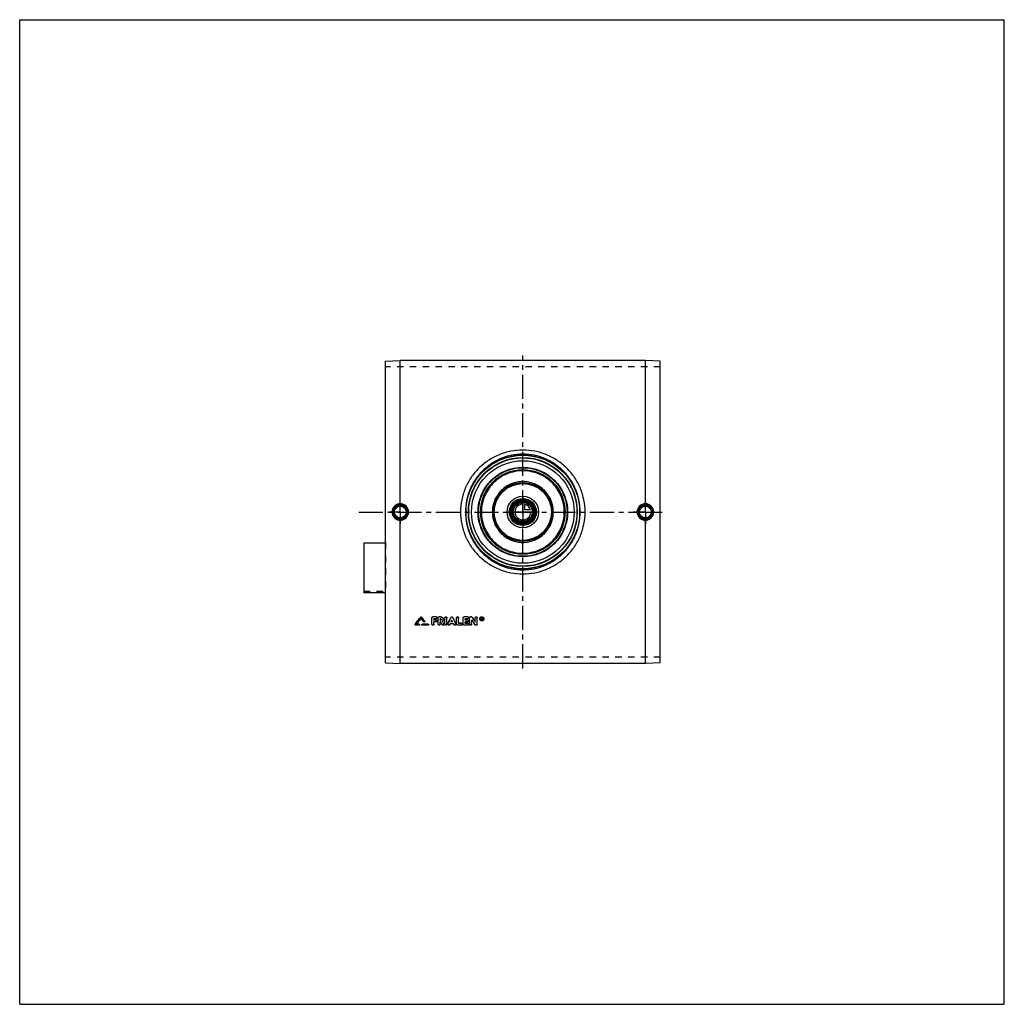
# Model space of a CAD drawing. Header units: millimetres. Extents: x 0 to 1000, y 0 to 1000.
import ezdxf

# ---------------------------------------------------------------- set-up
doc = ezdxf.new("R2010")
doc.units = ezdxf.units.MM
doc.header["$LTSCALE"] = 65.185185
doc.linetypes.add('CENTER', pattern=[0.6, 0.375, -0.075, 0.075, -0.075])
doc.linetypes.add('HIDDEN', pattern=[0.2, 0.1, -0.1])
doc.layers.get('0').update_dxf_attribs({"linetype": 'CONTINUOUS'})
for name, color, linetype in [('ACHSEN_S', 7, 'CONTINUOUS'), ('FASEN', 7, 'CONTINUOUS'), ('KOERPER', 7, 'CONTINUOUS'), ('KONST.EL_MIT_GEO', 7, 'CONTINUOUS'), ('KURVEN', 7, 'CONTINUOUS')]:
    doc.layers.add(name, color=color, linetype=linetype)

msp = doc.modelspace()

# ---------------------------------------------------------------- linework, layer by layer
at = {"color": 7, "linetype": 'Continuous'}
for p, q in [((0, 0), (0, 1000)), ((0, 1000), (1000, 1000)), ((1000, 0), (1000, 1000)), ((0, 0), (1000, 0))]:
    msp.add_line(p, q, dxfattribs=at)
at = {"layer": 'ACHSEN_S', "color": 2, "linetype": 'CENTER'}
for p, q in [((511, 341.2), (511, 658.8)), ((344.5, 500), (655.5, 500))]:
    msp.add_line(p, q, dxfattribs=at)
at = {"layer": 'FASEN', "color": 7, "linetype": 'Continuous'}
for p, q in [((371.5, 653.2), (386.5, 653.8)), ((371.5, 346.8), (371.5, 653.2)), ((635.5, 653.8), (386.5, 653.8)), ((650.5, 653.2), (635.5, 653.8)), ((650.5, 346.8), (650.5, 653.2)), ((371.5, 346.8), (386.5, 346.2)), ((635.5, 346.2), (386.5, 346.2)), ((650.5, 346.8), (635.5, 346.2))]:
    msp.add_line(p, q, dxfattribs=at)
for radius in [55, 52.1]:
    msp.add_circle((511, 500), radius, dxfattribs=at)
at = {"layer": 'KOERPER', "color": 8, "linetype": 'HIDDEN'}
for p, q in [((650.5, 647.5), (371.5, 647.5)), ((349.5, 419.7), (371.5, 419.7)), ((371.5, 417.9), (371.5, 419.7)), ((650.5, 352.5), (371.5, 352.5))]:
    msp.add_line(p, q, dxfattribs=at)
at = {"layer": 'KOERPER', "color": 2, "linetype": 'CENTER'}
for p, q in [((386.5, 500), (386.5, 512)), ((635.5, 500), (635.5, 512)), ((386.5, 500), (374.5, 500)), ((386.5, 500), (386.5, 488)), ((386.5, 500), (398.5, 500)), ((635.5, 500), (623.5, 500)), ((635.5, 500), (647.5, 500)), ((635.5, 500), (635.5, 488))]:
    msp.add_line(p, q, dxfattribs=at)
at = {"layer": 'KOERPER', "color": 7, "linetype": 'Continuous'}
msp.add_line((371.5, 417.9), (349.5, 417.9), dxfattribs=at)
msp.add_circle((511, 500), 11.7, dxfattribs=at)
at = {"layer": 'KONST.EL_MIT_GEO', "color": 7, "linetype": 'Continuous'}
for p, q in [((386.5, 508.4), (386.5, 653.8)), ((635.5, 508.4), (635.5, 653.8)), ((386.5, 346.2), (386.5, 491.6)), ((635.5, 346.2), (635.5, 491.6)), ((349.5, 468.7), (349.5, 417.9)), ((349.5, 468.7), (371.5, 468.7)), ((407.3, 393.3), (407.3, 393.2)), ((408.2, 393.3), (408.2, 393.2)), ((418.7, 386), (418.7, 392.5)), ((423, 393.5), (419.7, 393.5)), ((419.7, 393.5), (419.7, 393.4)), ((423, 393.4), (419.7, 393.4)), ((423, 391.5), (420.7, 391.5)), ((420.7, 390.2), (420.7, 391.5)), ((422.7, 390.3), (420.7, 390.3)), ((422.7, 390.2), (420.7, 390.2)), ((422.7, 390.3), (422.7, 390.2)), ((423, 393.5), (423, 393.4)), ((425, 386), (425, 392.5)), ((427.5, 393.5), (426, 393.5)), ((426, 393.5), (426, 393.4)), ((427.5, 393.4), (426, 393.4)), ((427.5, 391.5), (427, 391.5)), ((427, 390.2), (427, 391.5)), ((427.5, 390.3), (427, 390.3)), ((427.5, 390.2), (427, 390.2)), ((427.5, 393.5), (427.5, 393.4)), ((427.5, 390.3), (427.5, 390.2)), ((431.9, 386), (431.9, 392.5)), ((433.9, 386), (433.9, 392.5)), ((437.9, 392.9), (437.9, 392.9)), ((439.8, 392.9), (439.8, 392.9)), ((443.8, 386), (443.8, 392.5)), ((445.8, 386.9), (445.8, 392.5)), ((450.4, 386), (450.4, 392.5)), ((455.1, 393.5), (451.4, 393.5)), ((451.4, 393.5), (451.4, 393.4)), ((455.1, 393.4), (451.4, 393.4)), ((455.1, 391.5), (452.4, 391.5)), ((452.4, 390.2), (452.4, 391.5)), ((454.7, 390.3), (452.4, 390.3)), ((454.7, 390.2), (452.4, 390.2)), ((454.7, 390.3), (454.7, 390.2)), ((455.1, 393.5), (455.1, 393.4)), ((457, 386), (457, 392.5)), ((458.7, 393.5), (458, 393.5)), ((458, 393.5), (458, 393.4)), ((458.7, 393.4), (458, 393.4)), ((458.7, 393.5), (458.7, 393.4)), ((459, 386), (459, 390.2)), ((459.5, 393.1), (459.5, 393)), ((462.6, 388.3), (462.6, 392.5)), ((464.6, 386), (464.6, 392.5)), ((469.3, 392.6), (468.9, 392.6)), ((468.9, 390.3), (468.9, 392.6)), ((469.3, 392.5), (468.9, 392.5)), ((469.2, 390.3), (468.9, 390.3)), ((469.3, 392.2), (469.2, 392.2)), ((469.2, 391.5), (469.2, 392.2)), ((469.3, 391.6), (469.2, 391.6)), ((469.3, 391.5), (469.2, 391.5)), ((469.3, 391.2), (469.2, 391.2)), ((469.2, 390.3), (469.2, 391.2)), ((469.3, 392.6), (469.3, 392.5)), ((469.3, 391.6), (469.3, 391.5)), ((469.5, 391.7), (469.5, 391.9)), ((469.8, 390.3), (469.5, 390.3)), ((469.8, 391.7), (469.8, 391.9)), ((469.8, 390.4), (469.8, 390.3)), ((401.6, 386), (401.6, 385.9)), ((405.5, 385), (402.1, 385)), ((405.5, 386.1), (403.2, 386.1)), ((405.5, 386.2), (403.3, 386.2)), ((405.5, 386.2), (405.5, 386.1)), ((414.8, 386.2), (409, 386.2)), ((409, 386.2), (409, 386.1)), ((414.8, 386.1), (409, 386.1)), ((414.8, 385), (409, 385)), ((411.4, 389.2), (411.4, 389.1)), ((414.8, 386.2), (414.8, 386.1)), ((422.7, 388.3), (420.7, 388.3)), ((420.7, 386), (420.7, 388.3)), ((427.7, 388.3), (427, 388.3)), ((427, 386), (427, 388.3)), ((430.8, 386.5), (430.8, 386.4)), ((434.9, 386.5), (434.9, 386.4)), ((440.6, 386.4), (437.1, 386.4)), ((439.7, 388.3), (438, 388.3)), ((439.7, 388.4), (438.1, 388.4)), ((442.8, 386.5), (442.8, 386.4)), ((448.5, 385), (444.8, 385)), ((448.5, 387), (445.8, 387)), ((448.5, 386.9), (445.8, 386.9)), ((448.5, 387), (448.5, 386.9)), ((455.1, 385), (451.4, 385)), ((454.7, 388.3), (452.4, 388.3)), ((452.4, 386.9), (452.4, 388.3)), ((455.1, 387), (452.4, 387)), ((455.1, 386.9), (452.4, 386.9)), ((455.1, 387), (455.1, 386.9)), ((463.6, 385), (463, 385))]:
    msp.add_line(p, q, dxfattribs=at)
at = {"layer": 'KONST.EL_MIT_GEO', "color": 8, "linetype": 'HIDDEN'}
for p, q in [((371.5, 468.7), (371.5, 419.7)), ((407.8, 392.1), (407.8, 392)), ((418.7, 392.6), (418.7, 392.5)), ((423, 391.6), (420.7, 391.6)), ((420.7, 391.6), (420.7, 391.5)), ((423, 391.6), (423, 391.5)), ((424, 392.5), (424, 392.6)), ((425, 392.6), (425, 392.5)), ((427.5, 391.6), (427, 391.6)), ((427, 391.6), (427, 391.5)), ((427.5, 391.6), (427.5, 391.5)), ((428.2, 390.9), (428.2, 391)), ((430.2, 390.9), (430.2, 391)), ((431.9, 392.6), (431.9, 392.5)), ((433.9, 392.6), (433.9, 392.5)), ((438.9, 390.2), (438.9, 390.1)), ((443.8, 392.6), (443.8, 392.5)), ((445.8, 392.6), (445.8, 392.5)), ((450.4, 392.6), (450.4, 392.5)), ((455.1, 391.6), (452.4, 391.6)), ((452.4, 391.6), (452.4, 391.5)), ((455.1, 391.6), (455.1, 391.5)), ((456.1, 392.5), (456.1, 392.6)), ((457, 392.6), (457, 392.5)), ((459, 390.3), (459, 390.2)), ((462.6, 392.6), (462.6, 392.5)), ((464.6, 392.6), (464.6, 392.5)), ((467.2, 391.5), (467.2, 391.4)), ((467.7, 391.5), (467.7, 391.4)), ((469.2, 390.4), (468.9, 390.4)), ((469.3, 392.3), (469.2, 392.3)), ((469.2, 392.3), (469.2, 392.2)), ((469.3, 391.3), (469.2, 391.3)), ((469.2, 391.3), (469.2, 391.2)), ((469.3, 392.3), (469.3, 392.2)), ((469.3, 391.3), (469.3, 391.2)), ((469.5, 392), (469.5, 391.9)), ((469.8, 390.4), (469.5, 390.4)), ((469.5, 390.4), (469.5, 390.3)), ((469.6, 391.4), (469.6, 391.3)), ((469.8, 392), (469.8, 391.9)), ((471, 391.5), (471, 391.4)), ((471.5, 391.5), (471.5, 391.4)), ((401.5, 385.7), (401.5, 385.6)), ((405.5, 385.1), (402.1, 385.1)), ((402.1, 385.1), (402.1, 385)), ((403.3, 386.2), (403.2, 386.2)), ((403.2, 386.2), (403.2, 386.1)), ((405.5, 385.1), (405.5, 385)), ((406.1, 385.6), (406.1, 385.7)), ((408.4, 385.7), (408.4, 385.6)), ((414.8, 385.1), (409, 385.1)), ((409, 385.1), (409, 385)), ((410.5, 388.6), (410.5, 388.5)), ((411.5, 388.8), (411.5, 388.9)), ((414.8, 385.1), (414.8, 385)), ((415.4, 385.6), (415.4, 385.7)), ((422.7, 388.4), (420.7, 388.4)), ((420.7, 388.4), (420.7, 388.3)), ((422.7, 388.4), (422.7, 388.3)), ((423.7, 389.2), (423.7, 389.3)), ((427.7, 388.4), (427, 388.4)), ((427, 388.4), (427, 388.3)), ((427.7, 388.4), (427.7, 388.3)), ((429, 385.7), (429, 385.6)), ((429.5, 389.2), (429.5, 389.1)), ((429.5, 389.1), (429.5, 389.2)), ((429.5, 389.1), (429.5, 389.1)), ((430.9, 386), (430.9, 386.1)), ((434.9, 386.1), (434.9, 386)), ((436.8, 385.7), (437.1, 386.5)), ((436.8, 385.7), (436.8, 385.6)), ((440.6, 386.5), (437.1, 386.5)), ((437.1, 386.5), (437.1, 386.4)), ((438.1, 388.4), (438, 388.4)), ((438, 388.4), (438, 388.3)), ((439.7, 388.4), (439.7, 388.4)), ((439.7, 388.4), (439.7, 388.3)), ((440.6, 386.5), (440.6, 386.4)), ((440.9, 385.7), (440.6, 386.5)), ((440.9, 385.7), (440.9, 385.6)), ((442.8, 386), (442.8, 386.1)), ((448.5, 385.1), (444.8, 385.1)), ((444.8, 385.1), (444.8, 385)), ((448.5, 385.1), (448.5, 385)), ((449.4, 386), (449.4, 386.1)), ((455.1, 385.1), (451.4, 385.1)), ((451.4, 385.1), (451.4, 385)), ((454.7, 388.4), (452.4, 388.4)), ((452.4, 388.4), (452.4, 388.3)), ((454.7, 388.4), (454.7, 388.3)), ((455.1, 385.1), (455.1, 385)), ((455.7, 389.2), (455.7, 389.3)), ((456.1, 386), (456.1, 386.1)), ((462.1, 385.6), (462.1, 385.5)), ((463.6, 385.1), (463, 385.1)), ((463, 385.1), (463, 385)), ((463.6, 385.1), (463.6, 385))]:
    msp.add_line(p, q, dxfattribs=at)
at = {"layer": 'KONST.EL_MIT_GEO', "color": 7, "linetype": 'Continuous'}
for centre, radius in [((511, 500), 58), ((511, 500), 57.7), ((511, 500), 55.3), ((511, 500), 45.5), ((511, 500), 45), ((511, 500), 43), ((511, 500), 30), ((511, 500), 29), ((511, 500), 13.7), ((511, 500), 12.7), ((511, 500), 11.3), ((511, 500), 10.3), ((386.5, 500), 7.05), ((386.5, 500), 6.05), ((635.5, 500), 7.05), ((635.5, 500), 6.05)]:
    msp.add_circle(centre, radius, dxfattribs=at)
at = {"layer": 'KONST.EL_MIT_GEO', "color": 8, "linetype": 'HIDDEN'}
msp.add_circle((511, 500), 55, dxfattribs=at)
at = {"layer": 'KONST.EL_MIT_GEO', "color": 7, "linetype": 'Continuous'}
for centre, radius, start, end in [((386.5, 500), 8.41, 90.2644, 179.9342), ((386.5, 500), 7.42, 90.0199, 180.0209), ((386.5, 500), 8.41, 0.0661, 90.0656), ((386.5, 500), 7.42, 359.9789, 90.276), ((635.5, 500), 8.41, 89.9344, 179.9339), ((635.5, 500), 7.42, 89.724, 180.0211), ((635.5, 500), 8.41, 0.0658, 89.7356), ((635.5, 500), 7.42, 359.9791, 89.9801), ((386.5, 500), 8.41, 180.0658, 269.7356), ((386.5, 500), 7.42, 179.9791, 269.9801), ((386.5, 500), 8.41, 269.9344, 359.9339), ((386.5, 500), 7.42, 269.724, 0.0211), ((635.5, 500), 8.41, 180.0661, 270.0656), ((635.5, 500), 7.42, 179.9789, 270.276), ((635.5, 500), 8.41, 270.2644, 359.9342), ((635.5, 500), 7.42, 270.0199, 0.0209), ((-1728.4, 2048.7), 2702.1, 322.0243, 322.2196), ((-1730.6, 2049), 2704.1, 322.0473, 322.2425), ((-1727.8, 2047.9), 2702.4, 322.0533, 322.2098), ((-2282.1, 1644.4), 2994.1, 335.1555, 335.2925), ((-2278.4, 1643.8), 2990.5, 335.1374, 335.2745), ((3159.8, 1644.4), 2994.1, 204.7075, 204.8445), ((3156.1, 1643.8), 2990.5, 204.7255, 204.8626), ((2708.9, 1864.1), 2689.6, 213.2286, 213.3485), ((2720.7, 1871.6), 2701.7, 213.1798, 213.2994), ((2723.3, 1872), 2704.1, 213.1581, 213.2776), ((469.1, 391.4), 1.92, 179.9152, 183.9329), ((469.3, 391.9), 0.262, 269.9827, 275.6271), ((469.3, 391.8), 0.266, 270.1823, 275.9308), ((469.3, 391.9), 0.232, 0.2019, 6.5022), ((469.6, 391.4), 1.91, 356.0805, 0.0947), ((411, 388.8), 0.524, 357.8264, 359.9253)]:
    msp.add_arc(centre, radius, start, end, dxfattribs=at)
at = {"layer": 'KONST.EL_MIT_GEO', "color": 8, "linetype": 'HIDDEN'}
for centre, radius, start, end in [((-1725.6, 2047.6), 2700.4, 322.0302, 322.1868), ((427.6, 391), 0.645, 356.1835, 0.0032), ((427.6, 391), 0.64, 354.6246, 356.1796), ((2706.3, 1863.7), 2687.2, 213.2503, 213.3703), ((469.2, 391.5), 1.98, 175.7787, 180.0138), ((469.3, 391.5), 1.55, 179.9969, 181.5922), ((469.2, 391.5), 1.49, 181.5724, 188.5135), ((469.3, 391.8), 0.231, 353.8168, 0.0407), ((469.4, 391.5), 1.56, 358.4271, 0.0031), ((469.5, 391.5), 1.49, 351.4412, 358.4488), ((469.5, 391.5), 1.97, 359.9866, 4.2289)]:
    msp.add_arc(centre, radius, start, end, dxfattribs=at)
for centre, start_param, end_param in [((469.5, 500), -4.42099, -4.41832), ((469.8, 500), -4.42128, -4.42103)]:
    msp.add_ellipse(centre, major_axis=(-76.8, 362), ratio=0.06426, start_param=start_param, end_param=end_param, dxfattribs=at)
at = {"layer": 'KONST.EL_MIT_GEO', "color": 7, "linetype": 'Continuous'}
for centre, major_axis, ratio, start_param, end_param in [((469.5, 500), (-76.9, 362.3), 0.06426, -4.42099, -4.41832), ((469.8, 500), (-76.8, 362), 0.06426, -4.42103, -4.41832), ((469.8, 500), (-76.9, 362.3), 0.06426, -4.42128, -4.41832), ((436.8, 500), (153.6, 361.8), 0.11802, -1.842, -1.83961), ((440.9, 500), (-153.6, 361.8), 0.11802, -4.44357, -4.44118)]:
    msp.add_ellipse(centre, major_axis=major_axis, ratio=ratio, start_param=start_param, end_param=end_param, dxfattribs=at)
for points, knots in [([(574.3, 500), (574.3, 504.1), (573.6, 510.3), (571.6, 518.4), (568.8, 526.1), (563.9, 535.3), (557.3, 543.2), (551.1, 548.7), (544.5, 553.6), (535.3, 558.5), (523.4, 562.1), (511, 563.3), (498.6, 562.1), (486.7, 558.5), (477.5, 553.6), (470.9, 548.7), (464.7, 543.2), (458.1, 535.3), (453.2, 526.1), (450.4, 518.4), (448.4, 510.3), (447.7, 504.1), (447.7, 500)], [0, 0, 0, 0, 0.06259, 0.0939, 0.12519, 0.18762, 0.25, 0.28122, 0.31245, 0.37488, 0.43741, 0.5, 0.56259, 0.62512, 0.68755, 0.71878, 0.75, 0.81238, 0.87481, 0.9061, 0.93741, 1, 1, 1, 1]), ([(569.3, 500), (569.3, 503.8), (568.7, 509.6), (566.9, 517), (564.3, 524.3), (559.8, 532.8), (553.8, 540.2), (548.1, 545.4), (542, 550), (533.6, 554.6), (522.5, 558), (511, 559.2), (499.5, 558), (488.4, 554.6), (480, 550), (473.9, 545.4), (468.2, 540.2), (462.2, 532.8), (457.7, 524.3), (455.1, 517), (453.3, 509.6), (452.7, 503.8), (452.7, 500)], [0, 0, 0, 0, 0.06261, 0.09393, 0.12522, 0.18766, 0.25001, 0.28122, 0.31244, 0.37486, 0.43739, 0.5, 0.56261, 0.62514, 0.68756, 0.71878, 0.74999, 0.81234, 0.87478, 0.90607, 0.93739, 1, 1, 1, 1]), ([(511, 541.9), (508.3, 541.9), (504.1, 541.5), (498.8, 540.1), (493.6, 538.3), (487.5, 535.1), (482.2, 530.7), (478.5, 526.6), (475.2, 522.2), (472, 516.2), (469.5, 508.2), (468.7, 500), (469.5, 491.8), (472, 483.8), (475.2, 477.8), (478.5, 473.4), (482.2, 469.3), (487.5, 464.9), (493.6, 461.7), (498.8, 459.9), (504.1, 458.5), (508.3, 458.1), (511, 458.1)], [0, 0, 0, 0, 0.06253, 0.09382, 0.12511, 0.18757, 0.25, 0.28125, 0.31251, 0.37497, 0.43747, 0.5, 0.56253, 0.62503, 0.68749, 0.71875, 0.75, 0.81243, 0.87489, 0.90618, 0.93747, 1, 1, 1, 1]), ([(511, 458.1), (513.7, 458.1), (517.9, 458.5), (523.2, 459.9), (528.4, 461.7), (534.5, 464.9), (539.8, 469.3), (543.5, 473.4), (546.8, 477.8), (550, 483.8), (552.5, 491.8), (553.3, 500), (552.5, 508.2), (550, 516.2), (546.8, 522.2), (543.5, 526.6), (539.8, 530.7), (534.5, 535.1), (528.4, 538.3), (523.2, 540.1), (517.9, 541.5), (513.7, 541.9), (511, 541.9)], [0, 0, 0, 0, 0.06253, 0.09382, 0.12511, 0.18757, 0.25, 0.28125, 0.31251, 0.37497, 0.43747, 0.5, 0.56253, 0.62503, 0.68749, 0.71875, 0.75, 0.81243, 0.87489, 0.90618, 0.93747, 1, 1, 1, 1]), ([(542, 500), (542, 502), (541.6, 506.1), (539.8, 511.9), (536.9, 517.3), (533, 522), (528.3, 525.9), (522.9, 528.7), (517.1, 530.5), (511, 531.1), (504.9, 530.5), (499.1, 528.7), (493.7, 525.9), (489, 522), (485.1, 517.3), (482.2, 511.9), (480.4, 506.1), (480, 502), (480, 500)], [0, 0, 0, 0, 0.06252, 0.12503, 0.18752, 0.25, 0.31247, 0.37496, 0.43747, 0.5, 0.56253, 0.62504, 0.68753, 0.75, 0.81248, 0.87497, 0.93748, 1, 1, 1, 1]), ([(386.5, 508.4), (386.5, 508.3), (386.5, 508.1), (386.5, 507.9), (386.5, 507.7), (386.5, 507.6), (386.5, 507.5), (386.5, 507.5), (386.5, 507.4), (386.5, 507.4)], [0, 0, 0, 0, 0.37197, 0.5404, 0.68923, 0.81327, 0.90827, 0.97108, 1, 1, 1, 1]), ([(447.7, 500), (447.7, 495.9), (448.4, 489.7), (450.4, 481.6), (453.2, 473.9), (458.1, 464.7), (464.7, 456.8), (470.9, 451.3), (477.5, 446.4), (486.7, 441.5), (498.6, 437.9), (511, 436.7), (523.4, 437.9), (535.3, 441.5), (544.5, 446.4), (551.1, 451.3), (557.3, 456.8), (563.9, 464.7), (568.8, 473.9), (571.6, 481.6), (573.6, 489.7), (574.3, 495.9), (574.3, 500)], [0, 0, 0, 0, 0.06259, 0.0939, 0.12519, 0.18762, 0.25, 0.28122, 0.31245, 0.37488, 0.43741, 0.5, 0.56259, 0.62512, 0.68755, 0.71878, 0.75, 0.81238, 0.87481, 0.9061, 0.93741, 1, 1, 1, 1]), ([(452.7, 500), (452.7, 496.2), (453.3, 490.4), (455.1, 483), (457.7, 475.7), (462.2, 467.2), (468.2, 459.8), (473.9, 454.6), (480, 450), (488.4, 445.4), (499.5, 442), (511, 440.8), (522.5, 442), (533.6, 445.4), (542, 450), (548.1, 454.6), (553.8, 459.8), (559.8, 467.2), (564.3, 475.7), (566.9, 483), (568.7, 490.4), (569.3, 496.2), (569.3, 500)], [0, 0, 0, 0, 0.06261, 0.09393, 0.12522, 0.18766, 0.25001, 0.28122, 0.31244, 0.37486, 0.43739, 0.5, 0.56261, 0.62514, 0.68756, 0.71878, 0.74999, 0.81234, 0.87478, 0.90607, 0.93739, 1, 1, 1, 1]), ([(480, 500), (480, 498), (480.4, 493.9), (482.2, 488.1), (485.1, 482.7), (489, 478), (493.7, 474.1), (499.1, 471.3), (504.9, 469.5), (511, 468.9), (517.1, 469.5), (522.9, 471.3), (528.3, 474.1), (533, 478), (536.9, 482.7), (539.8, 488.1), (541.6, 493.9), (542, 498), (542, 500)], [0, 0, 0, 0, 0.06252, 0.12503, 0.18752, 0.25, 0.31247, 0.37496, 0.43747, 0.5, 0.56253, 0.62504, 0.68753, 0.75, 0.81248, 0.87497, 0.93748, 1, 1, 1, 1]), ([(635.5, 508.4), (635.5, 508.3), (635.5, 508.1), (635.5, 507.9), (635.5, 507.7), (635.5, 507.6), (635.5, 507.5), (635.5, 507.5), (635.5, 507.4), (635.5, 507.4)], [0, 0, 0, 0, 0.37196, 0.54039, 0.68922, 0.81326, 0.90826, 0.97107, 1, 1, 1, 1]), ([(386.5, 491.6), (386.5, 491.7), (386.5, 491.9), (386.5, 492.1), (386.5, 492.3), (386.5, 492.4), (386.5, 492.5), (386.5, 492.5), (386.5, 492.6), (386.5, 492.6)], [0, 0, 0, 0, 0.37197, 0.5404, 0.68924, 0.81327, 0.90827, 0.97108, 1, 1, 1, 1]), ([(635.5, 491.6), (635.5, 491.7), (635.5, 491.9), (635.5, 492.1), (635.5, 492.3), (635.5, 492.4), (635.5, 492.5), (635.5, 492.5), (635.5, 492.6), (635.5, 492.6)], [0, 0, 0, 0, 0.37196, 0.54039, 0.68922, 0.81326, 0.90826, 0.97107, 1, 1, 1, 1]), ([(407.3, 393.3), (407.3, 393.4), (407.5, 393.5), (407.8, 393.5), (408, 393.5), (408.2, 393.4), (408.2, 393.3)], [0, 0, 0, 0, 0.24742, 0.49957, 0.75046, 1, 1, 1, 1]), ([(407.3, 393.2), (407.3, 393.3), (407.5, 393.4), (407.8, 393.4), (408, 393.4), (408.2, 393.3), (408.2, 393.2)], [0, 0, 0, 0, 0.24803, 0.50001, 0.75198, 1, 1, 1, 1]), ([(418.7, 392.6), (418.7, 392.7), (418.8, 392.9), (419, 393.3), (419.3, 393.5), (419.6, 393.5), (419.7, 393.5)], [0, 0, 0, 0, 0.24495, 0.49321, 0.74464, 1, 1, 1, 1]), ([(418.7, 392.5), (418.7, 392.6), (418.8, 392.9), (419, 393.2), (419.3, 393.4), (419.6, 393.4), (419.7, 393.4)], [0, 0, 0, 0, 0.24468, 0.49252, 0.74474, 1, 1, 1, 1]), ([(422.7, 390.3), (422.8, 390.3), (423.1, 390.2), (423.4, 390), (423.6, 389.7), (423.7, 389.5), (423.7, 389.3)], [0, 0, 0, 0, 0.2589, 0.50738, 0.75777, 1, 1, 1, 1]), ([(422.7, 390.2), (422.8, 390.2), (423.1, 390.1), (423.4, 389.9), (423.6, 389.6), (423.7, 389.4), (423.7, 389.2)], [0, 0, 0, 0, 0.2556, 0.50795, 0.75568, 1, 1, 1, 1]), ([(423, 393.5), (423.2, 393.5), (423.4, 393.5), (423.8, 393.3), (424, 392.9), (424, 392.7), (424, 392.6)], [0, 0, 0, 0, 0.25854, 0.50687, 0.75741, 1, 1, 1, 1]), ([(423, 393.4), (423.2, 393.4), (423.4, 393.4), (423.8, 393.2), (424, 392.9), (424, 392.6), (424, 392.5)], [0, 0, 0, 0, 0.25526, 0.50747, 0.75533, 1, 1, 1, 1]), ([(424, 392.5), (424, 392.4), (424, 392.1), (423.8, 391.8), (423.4, 391.6), (423.2, 391.5), (423, 391.5)], [0, 0, 0, 0, 0.24468, 0.49247, 0.74466, 1, 1, 1, 1]), ([(425, 392.6), (425, 392.7), (425.1, 392.9), (425.3, 393.3), (425.6, 393.5), (425.9, 393.5), (426, 393.5)], [0, 0, 0, 0, 0.24495, 0.49321, 0.74464, 1, 1, 1, 1]), ([(425, 392.5), (425, 392.6), (425.1, 392.9), (425.3, 393.2), (425.6, 393.4), (425.9, 393.4), (426, 393.4)], [0, 0, 0, 0, 0.24468, 0.49252, 0.74474, 1, 1, 1, 1]), ([(427.5, 393.5), (427.9, 393.5), (428.6, 393.4), (429.5, 392.8), (430.1, 392), (430.2, 391.3), (430.2, 391)], [0, 0, 0, 0, 0.25578, 0.50696, 0.75492, 1, 1, 1, 1]), ([(427.5, 393.4), (427.9, 393.4), (428.6, 393.3), (429.5, 392.7), (430.1, 391.9), (430.2, 391.2), (430.2, 390.9)], [0, 0, 0, 0, 0.25536, 0.50767, 0.75552, 1, 1, 1, 1]), ([(428.2, 390.9), (428.2, 391), (428.2, 391.1), (428.1, 391.4), (427.8, 391.5), (427.6, 391.5), (427.5, 391.5)], [0, 0, 0, 0, 0.24448, 0.49225, 0.74452, 1, 1, 1, 1]), ([(427.5, 390.2), (427.6, 390.2), (427.8, 390.2), (428.1, 390.4), (428.2, 390.6), (428.2, 390.8), (428.2, 390.9)], [0, 0, 0, 0, 0.25552, 0.50777, 0.7555, 1, 1, 1, 1]), ([(427.5, 390.3), (427.7, 390.3), (428.1, 390.4), (428.2, 390.7), (428.2, 390.9)], [0, 0, 0, 0, 0.50723, 1, 1, 1, 1]), ([(430.2, 390.9), (430.2, 390.5), (430.1, 389.9), (429.7, 389.3), (429.5, 389.1)], [0, 0, 0, 0, 0.49693, 1, 1, 1, 1]), ([(431.9, 392.6), (431.9, 392.7), (431.9, 392.9), (432.2, 393.4), (432.9, 393.6), (433.5, 393.4), (433.8, 392.9), (433.9, 392.7), (433.9, 392.6)], [0, 0, 0, 0, 0.12508, 0.24823, 0.49993, 0.7516, 0.87551, 1, 1, 1, 1]), ([(431.9, 392.5), (431.9, 392.6), (431.9, 392.9), (432.2, 393.2), (432.5, 393.4), (432.9, 393.5), (433.3, 393.4), (433.6, 393.2), (433.8, 392.9), (433.9, 392.6), (433.9, 392.5)], [0, 0, 0, 0, 0.12233, 0.24624, 0.37236, 0.5, 0.62763, 0.75375, 0.87767, 1, 1, 1, 1]), ([(437.9, 392.9), (438, 393.1), (438.3, 393.4), (438.9, 393.6), (439.4, 393.4), (439.7, 393.1), (439.8, 392.9)], [0, 0, 0, 0, 0.24859, 0.50069, 0.75138, 1, 1, 1, 1]), ([(437.9, 392.9), (438, 393), (438.3, 393.3), (438.9, 393.5), (439.4, 393.3), (439.7, 393), (439.8, 392.9)], [0, 0, 0, 0, 0.24719, 0.49999, 0.7528, 1, 1, 1, 1]), ([(443.8, 392.6), (443.8, 392.7), (443.9, 392.9), (444.2, 393.4), (444.8, 393.6), (445.5, 393.4), (445.8, 392.9), (445.8, 392.7), (445.8, 392.6)], [0, 0, 0, 0, 0.12508, 0.24823, 0.49993, 0.7516, 0.87551, 1, 1, 1, 1]), ([(443.8, 392.5), (443.8, 392.6), (443.9, 392.9), (444.1, 393.2), (444.4, 393.4), (444.8, 393.5), (445.2, 393.4), (445.5, 393.2), (445.8, 392.9), (445.8, 392.6), (445.8, 392.5)], [0, 0, 0, 0, 0.12233, 0.24624, 0.37236, 0.5, 0.62763, 0.75375, 0.87767, 1, 1, 1, 1]), ([(450.4, 392.6), (450.4, 392.7), (450.5, 392.9), (450.7, 393.3), (451, 393.5), (451.3, 393.5), (451.4, 393.5)], [0, 0, 0, 0, 0.24495, 0.49321, 0.74464, 1, 1, 1, 1]), ([(450.4, 392.5), (450.4, 392.6), (450.5, 392.9), (450.7, 393.2), (451, 393.4), (451.3, 393.4), (451.4, 393.4)], [0, 0, 0, 0, 0.24468, 0.49252, 0.74474, 1, 1, 1, 1]), ([(454.7, 390.3), (454.9, 390.3), (455.1, 390.2), (455.4, 390), (455.7, 389.7), (455.7, 389.5), (455.7, 389.3)], [0, 0, 0, 0, 0.2589, 0.50738, 0.75777, 1, 1, 1, 1]), ([(454.7, 390.2), (454.9, 390.2), (455.1, 390.1), (455.4, 389.9), (455.7, 389.6), (455.7, 389.4), (455.7, 389.2)], [0, 0, 0, 0, 0.2556, 0.50795, 0.75568, 1, 1, 1, 1]), ([(455.1, 393.5), (455.2, 393.5), (455.4, 393.5), (455.8, 393.3), (456, 392.9), (456.1, 392.7), (456.1, 392.6)], [0, 0, 0, 0, 0.25854, 0.50687, 0.75741, 1, 1, 1, 1]), ([(455.1, 393.4), (455.2, 393.4), (455.4, 393.4), (455.8, 393.2), (456, 392.9), (456.1, 392.6), (456.1, 392.5)], [0, 0, 0, 0, 0.25526, 0.50747, 0.75533, 1, 1, 1, 1]), ([(456.1, 392.5), (456.1, 392.4), (456, 392.1), (455.8, 391.8), (455.4, 391.6), (455.2, 391.5), (455.1, 391.5)], [0, 0, 0, 0, 0.24468, 0.49247, 0.74466, 1, 1, 1, 1]), ([(457, 392.6), (457, 392.7), (457.1, 392.9), (457.3, 393.3), (457.6, 393.5), (457.9, 393.5), (458, 393.5)], [0, 0, 0, 0, 0.24495, 0.49321, 0.74464, 1, 1, 1, 1]), ([(457, 392.5), (457, 392.6), (457.1, 392.9), (457.3, 393.2), (457.6, 393.4), (457.9, 393.4), (458, 393.4)], [0, 0, 0, 0, 0.24468, 0.49252, 0.74474, 1, 1, 1, 1]), ([(458.7, 393.5), (458.9, 393.5), (459.2, 393.4), (459.4, 393.2), (459.5, 393.1)], [0, 0, 0, 0, 0.50456, 1, 1, 1, 1]), ([(458.7, 393.4), (458.9, 393.4), (459.2, 393.3), (459.4, 393.1), (459.5, 393)], [0, 0, 0, 0, 0.50458, 1, 1, 1, 1]), ([(462.6, 392.6), (462.6, 392.7), (462.7, 392.9), (463, 393.4), (463.6, 393.6), (464.3, 393.4), (464.6, 392.9), (464.6, 392.7), (464.6, 392.6)], [0, 0, 0, 0, 0.12508, 0.24823, 0.49993, 0.7516, 0.87551, 1, 1, 1, 1]), ([(462.6, 392.5), (462.6, 392.6), (462.7, 392.9), (462.9, 393.2), (463.2, 393.4), (463.6, 393.5), (464, 393.4), (464.3, 393.2), (464.6, 392.9), (464.6, 392.6), (464.6, 392.5)], [0, 0, 0, 0, 0.12233, 0.24624, 0.37236, 0.5, 0.62763, 0.75375, 0.87767, 1, 1, 1, 1]), ([(467.2, 391.6), (467.2, 391.9), (467.4, 392.4), (467.9, 393), (468.6, 393.4), (469.4, 393.6), (470.2, 393.4), (470.8, 393), (471.3, 392.4), (471.5, 391.9), (471.5, 391.6)], [0, 0, 0, 0, 0.12324, 0.24605, 0.37283, 0.49988, 0.62728, 0.75379, 0.87689, 1, 1, 1, 1]), ([(467.2, 391.4), (467.2, 391.6), (467.3, 392.2), (467.8, 392.9), (468.5, 393.3), (469.4, 393.5), (470.2, 393.3), (470.9, 392.9), (471.4, 392.2), (471.5, 391.6), (471.5, 391.4)], [0, 0, 0, 0, 0.12227, 0.24619, 0.37233, 0.5, 0.62767, 0.75381, 0.87773, 1, 1, 1, 1]), ([(471.5, 391.2), (471.5, 391), (471.3, 390.5), (470.9, 389.8), (470.2, 389.4), (469.4, 389.3), (468.5, 389.4), (467.9, 389.8), (467.4, 390.5), (467.2, 391), (467.2, 391.2)], [0, 0, 0, 0, 0.1223, 0.24624, 0.37237, 0.5, 0.62763, 0.75375, 0.8777, 1, 1, 1, 1]), ([(471, 391.4), (471, 391.6), (470.9, 392), (470.5, 392.5), (470, 392.9), (469.4, 393), (468.7, 392.9), (468.2, 392.5), (467.8, 392), (467.7, 391.6), (467.7, 391.4)], [0, 0, 0, 0, 0.12227, 0.24618, 0.37233, 0.50001, 0.62768, 0.75383, 0.87773, 1, 1, 1, 1]), ([(467.7, 391.4), (467.7, 391.2), (467.8, 390.8), (468.2, 390.2), (468.7, 389.9), (469.4, 389.8), (470, 389.9), (470.5, 390.2), (470.9, 390.8), (471, 391.2), (471, 391.4)], [0, 0, 0, 0, 0.12227, 0.24613, 0.37226, 0.50001, 0.62775, 0.75388, 0.87773, 1, 1, 1, 1]), ([(467.7, 391.2), (467.7, 391.1), (467.9, 390.7), (468.3, 390.2), (468.8, 390), (469.4, 389.9), (469.9, 390), (470.5, 390.2), (470.8, 390.7), (471, 391.1), (471, 391.2)], [0, 0, 0, 0, 0.12343, 0.24609, 0.37291, 0.5003, 0.62691, 0.7542, 0.87666, 1, 1, 1, 1]), ([(469.3, 392.6), (469.3, 392.6), (469.5, 392.5), (469.7, 392.4), (469.8, 392.2), (469.8, 392.1), (469.8, 392)], [0, 0, 0, 0, 0.25399, 0.50693, 0.75434, 1, 1, 1, 1]), ([(469.3, 392.5), (469.3, 392.5), (469.5, 392.4), (469.7, 392.3), (469.8, 392.1), (469.8, 392), (469.8, 391.9)], [0, 0, 0, 0, 0.25534, 0.50758, 0.75538, 1, 1, 1, 1]), ([(469.5, 392), (469.5, 392), (469.4, 392.1), (469.3, 392.2), (469.3, 392.2)], [0, 0, 0, 0, 0.49242, 1, 1, 1, 1]), ([(469.3, 391.5), (469.4, 391.5), (469.5, 391.6), (469.5, 391.7), (469.5, 391.7)], [0, 0, 0, 0, 0.50787, 1, 1, 1, 1]), ([(469.8, 391.7), (469.8, 391.7), (469.8, 391.5), (469.7, 391.3), (469.6, 391.3)], [0, 0, 0, 0, 0.49555, 1, 1, 1, 1]), ([(401.5, 385.7), (401.5, 385.7), (401.5, 385.8), (401.6, 385.9), (401.6, 386)], [0, 0, 0, 0, 0.2447, 1, 1, 1, 1]), ([(402.1, 385), (402, 385), (401.9, 385.1), (401.7, 385.2), (401.5, 385.4), (401.5, 385.5), (401.5, 385.6)], [0, 0, 0, 0, 0.25611, 0.5086, 0.75609, 1, 1, 1, 1]), ([(405.5, 386.2), (405.7, 386.2), (405.9, 386.1), (406.1, 385.9), (406.1, 385.8), (406.1, 385.7)], [0, 0, 0, 0, 0.5025, 0.75611, 1, 1, 1, 1]), ([(405.5, 386.1), (405.6, 386.1), (405.8, 386.1), (406, 386), (406.1, 385.8), (406.1, 385.7), (406.1, 385.6)], [0, 0, 0, 0, 0.25606, 0.50854, 0.75609, 1, 1, 1, 1]), ([(406.1, 385.6), (406.1, 385.5), (406.1, 385.4), (405.9, 385.1), (405.7, 385), (405.5, 385)], [0, 0, 0, 0, 0.24619, 0.49598, 1, 1, 1, 1]), ([(408.4, 385.7), (408.4, 385.8), (408.5, 385.9), (408.6, 386.1), (408.9, 386.2), (409, 386.2)], [0, 0, 0, 0, 0.24547, 0.49714, 1, 1, 1, 1]), ([(408.4, 385.6), (408.4, 385.7), (408.5, 385.8), (408.6, 386), (408.9, 386.1), (409, 386.1)], [0, 0, 0, 0, 0.24618, 0.49602, 1, 1, 1, 1]), ([(409, 385), (408.9, 385), (408.8, 385.1), (408.6, 385.2), (408.5, 385.4), (408.4, 385.5), (408.4, 385.6)], [0, 0, 0, 0, 0.2561, 0.50858, 0.75608, 1, 1, 1, 1]), ([(411.5, 388.8), (411.5, 388.7), (411.4, 388.4), (411.1, 388.3), (410.7, 388.3), (410.5, 388.4), (410.5, 388.5)], [0, 0, 0, 0, 0.24389, 0.49467, 0.74944, 1, 1, 1, 1]), ([(411.4, 389.2), (411.4, 389.2), (411.5, 389.1), (411.5, 389), (411.5, 388.9)], [0, 0, 0, 0, 0.26072, 1, 1, 1, 1]), ([(414.8, 386.2), (414.9, 386.2), (415.2, 386.1), (415.3, 385.9), (415.4, 385.8), (415.4, 385.7)], [0, 0, 0, 0, 0.5025, 0.75611, 1, 1, 1, 1]), ([(414.8, 386.1), (414.9, 386.1), (415, 386.1), (415.2, 386), (415.3, 385.8), (415.4, 385.7), (415.4, 385.6)], [0, 0, 0, 0, 0.25606, 0.50854, 0.75609, 1, 1, 1, 1]), ([(415.4, 385.6), (415.4, 385.5), (415.3, 385.4), (415.2, 385.1), (414.9, 385), (414.8, 385)], [0, 0, 0, 0, 0.24619, 0.49598, 1, 1, 1, 1]), ([(420.7, 386), (420.7, 385.9), (420.7, 385.6), (420.4, 385.2), (419.7, 384.9), (419.1, 385.2), (418.8, 385.6), (418.7, 385.9), (418.7, 386)], [0, 0, 0, 0, 0.1231, 0.24797, 0.5, 0.75202, 0.8769, 1, 1, 1, 1]), ([(423.7, 389.2), (423.7, 389.1), (423.6, 388.9), (423.4, 388.6), (423.1, 388.4), (422.8, 388.3), (422.7, 388.3)], [0, 0, 0, 0, 0.24433, 0.49198, 0.74433, 1, 1, 1, 1]), ([(427, 386), (427, 385.9), (426.9, 385.6), (426.7, 385.2), (426, 384.9), (425.4, 385.2), (425.1, 385.6), (425, 385.9), (425, 386)], [0, 0, 0, 0, 0.1231, 0.24797, 0.5, 0.75202, 0.8769, 1, 1, 1, 1]), ([(430.9, 386), (430.9, 385.9), (430.9, 385.7), (430.6, 385.3), (430.1, 385), (429.4, 385.1), (429.1, 385.4), (429, 385.6)], [0, 0, 0, 0, 0.12271, 0.2468, 0.49775, 0.75209, 1, 1, 1, 1]), ([(430.8, 386.5), (430.8, 386.4), (430.9, 386.3), (430.9, 386.2), (430.9, 386.1)], [0, 0, 0, 0, 0.25481, 1, 1, 1, 1]), ([(433.9, 386), (433.9, 385.9), (433.8, 385.6), (433.5, 385.2), (432.9, 384.9), (432.2, 385.2), (431.9, 385.6), (431.9, 385.9), (431.9, 386)], [0, 0, 0, 0, 0.1231, 0.24797, 0.5, 0.75202, 0.8769, 1, 1, 1, 1]), ([(436.8, 385.6), (436.7, 385.4), (436.3, 385.1), (435.6, 385), (435.1, 385.3), (434.9, 385.7), (434.9, 385.9), (434.9, 386)], [0, 0, 0, 0, 0.24773, 0.50206, 0.75311, 0.87725, 1, 1, 1, 1]), ([(442.8, 386), (442.8, 385.9), (442.8, 385.7), (442.6, 385.3), (442.1, 385), (441.4, 385.1), (441, 385.4), (440.9, 385.6)], [0, 0, 0, 0, 0.12275, 0.2469, 0.49795, 0.75229, 1, 1, 1, 1]), ([(442.8, 386.5), (442.8, 386.4), (442.8, 386.3), (442.8, 386.2), (442.8, 386.1)], [0, 0, 0, 0, 0.25465, 1, 1, 1, 1]), ([(444.8, 385), (444.7, 385), (444.4, 385.1), (444.1, 385.3), (443.9, 385.6), (443.8, 385.9), (443.8, 386)], [0, 0, 0, 0, 0.25605, 0.50855, 0.75604, 1, 1, 1, 1]), ([(448.5, 387), (448.6, 387), (448.8, 387), (449.2, 386.8), (449.4, 386.4), (449.4, 386.2), (449.4, 386.1)], [0, 0, 0, 0, 0.25927, 0.5079, 0.75814, 1, 1, 1, 1]), ([(448.5, 386.9), (448.6, 386.9), (448.8, 386.9), (449.2, 386.7), (449.4, 386.4), (449.4, 386.1), (449.4, 386)], [0, 0, 0, 0, 0.25595, 0.50846, 0.75604, 1, 1, 1, 1]), ([(449.4, 386), (449.4, 385.9), (449.4, 385.6), (449.2, 385.3), (448.8, 385.1), (448.6, 385), (448.5, 385)], [0, 0, 0, 0, 0.24397, 0.49148, 0.74397, 1, 1, 1, 1]), ([(451.4, 385), (451.3, 385), (451, 385.1), (450.7, 385.3), (450.5, 385.6), (450.4, 385.9), (450.4, 386)], [0, 0, 0, 0, 0.25605, 0.50855, 0.75604, 1, 1, 1, 1]), ([(455.7, 389.2), (455.7, 389.1), (455.7, 388.9), (455.4, 388.6), (455.1, 388.4), (454.9, 388.3), (454.7, 388.3)], [0, 0, 0, 0, 0.24433, 0.49198, 0.74433, 1, 1, 1, 1]), ([(455.1, 387), (455.2, 387), (455.4, 387), (455.8, 386.8), (456, 386.4), (456.1, 386.2), (456.1, 386.1)], [0, 0, 0, 0, 0.25927, 0.5079, 0.75814, 1, 1, 1, 1]), ([(455.1, 386.9), (455.2, 386.9), (455.4, 386.9), (455.8, 386.7), (456, 386.4), (456.1, 386.1), (456.1, 386)], [0, 0, 0, 0, 0.25595, 0.50846, 0.75604, 1, 1, 1, 1]), ([(456.1, 386), (456.1, 385.9), (456, 385.6), (455.8, 385.3), (455.4, 385.1), (455.2, 385), (455.1, 385)], [0, 0, 0, 0, 0.24397, 0.49148, 0.74397, 1, 1, 1, 1]), ([(459, 386), (459, 385.9), (459, 385.6), (458.7, 385.2), (458, 384.9), (457.4, 385.2), (457.1, 385.6), (457, 385.9), (457, 386)], [0, 0, 0, 0, 0.1231, 0.24797, 0.5, 0.75202, 0.8769, 1, 1, 1, 1]), ([(463, 385), (462.8, 385), (462.5, 385.1), (462.2, 385.3), (462.1, 385.5)], [0, 0, 0, 0, 0.50529, 1, 1, 1, 1]), ([(464.6, 386), (464.6, 385.9), (464.6, 385.6), (464.3, 385.3), (464, 385.1), (463.7, 385), (463.6, 385)], [0, 0, 0, 0, 0.24398, 0.49147, 0.74397, 1, 1, 1, 1])]:
    msp.add_open_spline(points, degree=3, knots=knots, dxfattribs=at)
at = {"layer": 'KONST.EL_MIT_GEO', "color": 8, "linetype": 'HIDDEN'}
for points in [[(410.5, 388.6), (409.6, 389.7), (408.7, 390.9), (407.8, 392.1)], [(438, 388.4), (438.3, 389), (438.6, 389.6), (438.9, 390.2)], [(439.7, 388.4), (439.4, 389), (439.1, 389.6), (438.9, 390.2)], [(429, 385.7), (428.6, 386.6), (428.1, 387.5), (427.7, 388.4)]]:
    msp.add_open_spline(points, degree=3, dxfattribs=at)
at = {"layer": 'KONST.EL_MIT_GEO', "color": 7, "linetype": 'Continuous'}
for points in [[(410.5, 388.5), (409.6, 389.6), (408.7, 390.8), (407.8, 392)], [(411.4, 389.2), (410.3, 390.6), (409.3, 391.9), (408.2, 393.3)], [(411.4, 389.1), (410.3, 390.5), (409.3, 391.8), (408.2, 393.2)], [(438, 388.3), (438.3, 388.9), (438.6, 389.5), (438.9, 390.1)], [(439.7, 388.3), (439.4, 388.9), (439.1, 389.5), (438.9, 390.1)], [(469.3, 391.6), (469.4, 391.6), (469.4, 391.6), (469.5, 391.7)], [(469.5, 391.7), (469.5, 391.7), (469.5, 391.8), (469.5, 391.8)], [(401.5, 385.6), (401.5, 385.7), (401.5, 385.8), (401.6, 385.9)], [(411.4, 389.1), (411.5, 389), (411.5, 388.9), (411.5, 388.8)], [(429, 385.6), (428.6, 386.5), (428.1, 387.4), (427.7, 388.3)], [(430.8, 386.5), (430.4, 387.4), (429.9, 388.2), (429.5, 389.1)], [(430.8, 386.4), (430.4, 387.3), (429.9, 388.2), (429.5, 389.1)], [(430.8, 386.4), (430.9, 386.3), (430.9, 386.1), (430.9, 386)], [(434.9, 386.1), (434.9, 386.2), (434.9, 386.3), (434.9, 386.5)], [(434.9, 386), (434.9, 386.1), (434.9, 386.2), (434.9, 386.4)], [(442.8, 386.4), (442.8, 386.2), (442.8, 386.1), (442.8, 386)]]:
    msp.add_open_spline(points, degree=3, dxfattribs=at)
at = {"layer": 'KONST.EL_MIT_GEO', "color": 8, "linetype": 'HIDDEN'}
for points, knots in [([(424, 392.6), (424, 392.4), (424, 392.2), (423.8, 391.9), (423.4, 391.7), (423.2, 391.6), (423, 391.6)], [0, 0, 0, 0, 0.24467, 0.49286, 0.74268, 1, 1, 1, 1]), ([(428.2, 391), (428.2, 391), (428.2, 391.2), (428.1, 391.4), (427.8, 391.6), (427.6, 391.6), (427.5, 391.6)], [0, 0, 0, 0, 0.24249, 0.49349, 0.74203, 1, 1, 1, 1]), ([(430.2, 391), (430.2, 390.6), (430.1, 390), (429.7, 389.4), (429.5, 389.2)], [0, 0, 0, 0, 0.49535, 1, 1, 1, 1]), ([(456.1, 392.6), (456.1, 392.4), (456, 392.2), (455.8, 391.9), (455.4, 391.7), (455.2, 391.6), (455.1, 391.6)], [0, 0, 0, 0, 0.24467, 0.49286, 0.74268, 1, 1, 1, 1]), ([(471.5, 391.5), (471.5, 391.2), (471.4, 390.7), (470.9, 390), (470.2, 389.5), (469.4, 389.4), (468.5, 389.5), (467.8, 390), (467.3, 390.7), (467.2, 391.2), (467.2, 391.5)], [0, 0, 0, 0, 0.12307, 0.24607, 0.37259, 0.49997, 0.62772, 0.75392, 0.87732, 1, 1, 1, 1]), ([(471, 391.5), (471, 391.7), (470.9, 392.1), (470.5, 392.6), (470, 393), (469.4, 393.1), (468.7, 393), (468.2, 392.6), (467.8, 392.1), (467.7, 391.7), (467.7, 391.5)], [0, 0, 0, 0, 0.12281, 0.24607, 0.37233, 0.50008, 0.62709, 0.75395, 0.87665, 1, 1, 1, 1]), ([(469.5, 392), (469.5, 392.1), (469.5, 392.2), (469.3, 392.3), (469.3, 392.3)], [0, 0, 0, 0, 0.49052, 1, 1, 1, 1]), ([(469.8, 391.8), (469.8, 391.7), (469.8, 391.6), (469.7, 391.4), (469.6, 391.4)], [0, 0, 0, 0, 0.49309, 1, 1, 1, 1]), ([(402.1, 385.1), (401.9, 385.1), (401.6, 385.2), (401.5, 385.5), (401.5, 385.7)], [0, 0, 0, 0, 0.50772, 1, 1, 1, 1]), ([(406.1, 385.7), (406.1, 385.6), (406.1, 385.5), (405.9, 385.2), (405.7, 385.1), (405.5, 385.1)], [0, 0, 0, 0, 0.24547, 0.4971, 1, 1, 1, 1]), ([(409, 385.1), (408.9, 385.1), (408.6, 385.2), (408.5, 385.5), (408.4, 385.6), (408.4, 385.7)], [0, 0, 0, 0, 0.50254, 0.7561, 1, 1, 1, 1]), ([(411.5, 388.9), (411.5, 388.8), (411.4, 388.6), (411.1, 388.3), (410.7, 388.3), (410.5, 388.5), (410.5, 388.6)], [0, 0, 0, 0, 0.2451, 0.49297, 0.74784, 1, 1, 1, 1]), ([(415.4, 385.7), (415.4, 385.6), (415.3, 385.5), (415.2, 385.2), (414.9, 385.1), (414.8, 385.1)], [0, 0, 0, 0, 0.24547, 0.4971, 1, 1, 1, 1]), ([(420.7, 386.1), (420.7, 386), (420.7, 385.7), (420.4, 385.3), (419.7, 385), (419.1, 385.3), (418.8, 385.7), (418.7, 386), (418.7, 386.1)], [0, 0, 0, 0, 0.12469, 0.24766, 0.49993, 0.75217, 0.8759, 1, 1, 1, 1]), ([(423.7, 389.3), (423.7, 389.2), (423.6, 389), (423.4, 388.7), (423.1, 388.4), (422.8, 388.4), (422.7, 388.4)], [0, 0, 0, 0, 0.24431, 0.49235, 0.74231, 1, 1, 1, 1]), ([(427, 386.1), (427, 386), (426.9, 385.7), (426.7, 385.3), (426, 385), (425.4, 385.3), (425.1, 385.7), (425, 386), (425, 386.1)], [0, 0, 0, 0, 0.12469, 0.24766, 0.49993, 0.75217, 0.8759, 1, 1, 1, 1]), ([(430.9, 386.1), (430.9, 386), (430.9, 385.8), (430.6, 385.4), (430.1, 385.1), (429.4, 385.2), (429.1, 385.5), (429, 385.7)], [0, 0, 0, 0, 0.12071, 0.2462, 0.49606, 0.75104, 1, 1, 1, 1]), ([(433.9, 386.1), (433.9, 386), (433.8, 385.7), (433.5, 385.3), (432.9, 385), (432.2, 385.3), (431.9, 385.7), (431.9, 386), (431.9, 386.1)], [0, 0, 0, 0, 0.12469, 0.24766, 0.49993, 0.75217, 0.8759, 1, 1, 1, 1]), ([(436.8, 385.7), (436.7, 385.5), (436.3, 385.2), (435.6, 385.1), (435.1, 385.4), (434.9, 385.8), (434.9, 386), (434.9, 386.1)], [0, 0, 0, 0, 0.24823, 0.5038, 0.7544, 0.87831, 1, 1, 1, 1]), ([(442.8, 386.1), (442.8, 386), (442.8, 385.8), (442.6, 385.4), (442.1, 385.1), (441.4, 385.2), (441, 385.5), (440.9, 385.7)], [0, 0, 0, 0, 0.12086, 0.24623, 0.4963, 0.75131, 1, 1, 1, 1]), ([(444.8, 385.1), (444.7, 385.1), (444.4, 385.2), (444.1, 385.4), (443.9, 385.7), (443.8, 386), (443.8, 386.1)], [0, 0, 0, 0, 0.2563, 0.50918, 0.7559, 1, 1, 1, 1]), ([(449.4, 386.1), (449.4, 386), (449.4, 385.7), (449.2, 385.4), (448.8, 385.2), (448.6, 385.1), (448.5, 385.1)], [0, 0, 0, 0, 0.24394, 0.49183, 0.74194, 1, 1, 1, 1]), ([(451.4, 385.1), (451.3, 385.1), (451, 385.2), (450.7, 385.4), (450.5, 385.7), (450.4, 386), (450.4, 386.1)], [0, 0, 0, 0, 0.2563, 0.50918, 0.7559, 1, 1, 1, 1]), ([(455.7, 389.3), (455.7, 389.2), (455.7, 389), (455.4, 388.7), (455.1, 388.4), (454.9, 388.4), (454.7, 388.4)], [0, 0, 0, 0, 0.24431, 0.49235, 0.74231, 1, 1, 1, 1]), ([(456.1, 386.1), (456.1, 386), (456, 385.7), (455.8, 385.4), (455.4, 385.2), (455.2, 385.1), (455.1, 385.1)], [0, 0, 0, 0, 0.24394, 0.49183, 0.74194, 1, 1, 1, 1]), ([(459, 386.1), (459, 386), (459, 385.7), (458.7, 385.3), (458, 385), (457.4, 385.3), (457.1, 385.7), (457, 386), (457, 386.1)], [0, 0, 0, 0, 0.12469, 0.24766, 0.49993, 0.75217, 0.8759, 1, 1, 1, 1]), ([(463, 385.1), (462.8, 385.1), (462.5, 385.2), (462.2, 385.4), (462.1, 385.6)], [0, 0, 0, 0, 0.5053, 1, 1, 1, 1]), ([(464.6, 386.1), (464.6, 386), (464.6, 385.7), (464.3, 385.4), (464, 385.2), (463.7, 385.1), (463.6, 385.1)], [0, 0, 0, 0, 0.24422, 0.4921, 0.74382, 1, 1, 1, 1])]:
    msp.add_open_spline(points, degree=3, knots=knots, dxfattribs=at)
at = {"layer": 'KURVEN', "color": 40, "linetype": 'Continuous'}
for p, q in [((511, 516), (511, 484)), ((527, 500), (495, 500)), ((513.2, 502.2), (513.2, 507.7)), ((518.7, 502.2), (513.2, 502.2))]:
    msp.add_line(p, q, dxfattribs=at)
for radius in [16, 12.8, 9.6]:
    msp.add_circle((511, 500), radius, dxfattribs=at)
for start, end in [(90, 360), (15.962, 74.038)]:
    msp.add_arc((511, 500), 8, start, end, dxfattribs=at)

doc.saveas('drawing.dxf')
